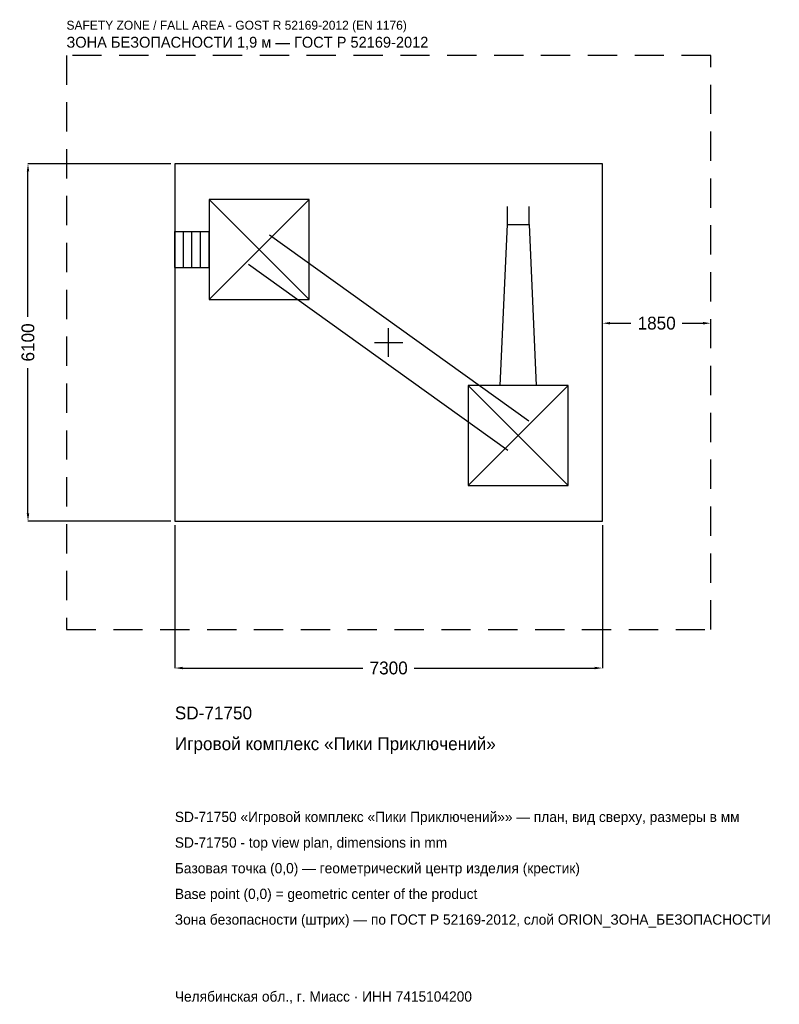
# Model space of a CAD drawing. Header units: metres. Extents: x -6299 to 6669, y -11296 to 5509.
import ezdxf

# ---------------------------------------------------------------- set-up
doc = ezdxf.new("R2010")
doc.units = ezdxf.units.M
doc.linetypes.add('DASHED', pattern=[800, 500, -300])
for name, color, linetype in [('ORION_ДАННЫЕ', 3, 'Continuous'), ('ORION_ЗОНА_БЕЗОПАСНОСТИ', 1, 'Continuous'), ('ORION_КОНТУР', 7, 'Continuous'), ('ORION_РАЗМЕРЫ', 8, 'Continuous')]:
    doc.layers.add(name, color=color, linetype=linetype)
doc.dimstyles.new('ORION', dxfattribs={"dimtxt": 219, "dimasz": 131.4, "dimexe": 1.25, "dimexo": 65.7, "dimtad": 1, "dimdec": 0, "dimcen": 2.5, "dimazin": 3, "dimtfac": 1, "dimtmove": 0, "dimatfit": 3, "dimarcsym": 0})

# ---------------------------------------------------------------- blocks, each defined once
blk = doc.blocks.new('_CLOSEDFILLED')
at = {"color": 0, "linetype": 'BYBLOCK'}
blk.add_solid([(-1, 0.16), (0, 0), (-1, -0.16)], dxfattribs=at)
blk = doc.blocks.new('*D1')
for p, q in [((-3650, -3115.7), (-3650, -5557)), ((3650, -3115.7), (3650, -5557)), ((-3518.6, -5557), (-438, -5557)), ((438, -5557), (3518.6, -5557))]:
    blk.add_line(p, q)
at = {"layer": 'Defpoints'}
for p in [(-3650, -3050), (3650, -3050), (-3650, -5557)]:
    blk.add_point(p, dxfattribs=at)
at = {"layer": 'ORION_РАЗМЕРЫ', "xscale": 131.4, "yscale": 131.4, "rotation": 180}
blk.add_blockref('_CLOSEDFILLED', (-3650, -5557), dxfattribs=at)
at = {"layer": 'ORION_РАЗМЕРЫ', "xscale": 131.4, "yscale": 131.4}
blk.add_blockref('_CLOSEDFILLED', (3650, -5557), dxfattribs=at)
at = {"layer": 'ORION_РАЗМЕРЫ', "insert": (0, -5557), "char_height": 219, "attachment_point": 5}
blk.add_mtext('7300', dxfattribs=at)
blk = doc.blocks.new('*D2')
for p, q in [((-3715.7, 3050), (-6157, 3050)), ((-6157, 438), (-6157, 2918.6)), ((-6157, -2918.6), (-6157, -438)), ((-3715.7, -3050), (-6157, -3050))]:
    blk.add_line(p, q)
at = {"layer": 'Defpoints'}
for p in [(-3650, 3050), (-6157, -3050), (-3650, -3050)]:
    blk.add_point(p, dxfattribs=at)
at = {"layer": 'ORION_РАЗМЕРЫ', "xscale": 131.4, "yscale": 131.4}
for p, rotation in [((-6157, 3050), 90), ((-6157, -3050), 270)]:
    blk.add_blockref('_CLOSEDFILLED', p, dxfattribs=dict(at, rotation=rotation))
at = {"layer": 'ORION_РАЗМЕРЫ', "insert": (-6157, 0), "char_height": 219, "attachment_point": 5, "rotation": 90}
blk.add_mtext('6100', dxfattribs=at)
blk = doc.blocks.new('*D3')
for p, q in [((3650, 65.7), (3650, 328.5)), ((3781.4, 328.5), (4137, 328.5)), ((5013, 328.5), (5368.6, 328.5)), ((5500, 65.7), (5500, 328.5))]:
    blk.add_line(p, q)
at = {"layer": 'Defpoints'}
for p in [(3650, 328.5), (3650, 0), (5500, 0)]:
    blk.add_point(p, dxfattribs=at)
at = {"layer": 'ORION_РАЗМЕРЫ', "xscale": 131.4, "yscale": 131.4, "rotation": 180}
blk.add_blockref('_CLOSEDFILLED', (3650, 328.5), dxfattribs=at)
at = {"layer": 'ORION_РАЗМЕРЫ', "xscale": 131.4, "yscale": 131.4}
blk.add_blockref('_CLOSEDFILLED', (5500, 328.5), dxfattribs=at)
at = {"layer": 'ORION_РАЗМЕРЫ', "insert": (4575, 328.5), "char_height": 219, "attachment_point": 5}
blk.add_mtext('1850', dxfattribs=at)
blk = doc.blocks.new('ОРИОН SD-71750 Игровой комплекс Пики Приключений')
at = {"layer": 'ORION_ЗОНА_БЕЗОПАСНОСТИ', "linetype": 'DASHED'}
blk.add_lwpolyline([(-5500, -4900), (5500, -4900), (5500, 4900), (-5500, 4900)], close=True, dxfattribs=at)
at = {"layer": 'ORION_КОНТУР'}
for p, q in [((-3066, 732), (-1358, 2440)), ((-3066, 2440), (-1358, 732)), ((2027.5, 2013), (2027.5, 2320.4)), ((2396.5, 2013), (2396.5, 2320.4)), ((-3650, 1893.4), (-3066, 1893.4)), ((-3650, 1278.6), (-3650, 1893.4)), ((-3504, 1278.6), (-3504, 1893.4)), ((-3358, 1278.6), (-3358, 1893.4)), ((-3212, 1278.6), (-3212, 1893.4)), ((-3066, 1278.6), (-3066, 1893.4)), ((-2032.9, 1835.9), (2391.1, -1336.1)), ((-3650, 1278.6), (-3066, 1278.6)), ((-2391.1, 1336.1), (2032.9, -1835.9)), ((1358, -2440), (3066, -732)), ((1358, -732), (3066, -2440))]:
    blk.add_line(p, q, dxfattribs=at)
for points in [[(-3650, -3050), (3650, -3050), (3650, 3050), (-3650, 3050)], [(-3066, 732), (-1358, 732), (-1358, 2440), (-3066, 2440)], [(1358, -2440), (3066, -2440), (3066, -732), (1358, -732)]]:
    blk.add_lwpolyline(points, close=True, dxfattribs=at)
blk.add_lwpolyline([(1904.6, -732), (2027.5, 2013), (2396.5, 2013), (2519.4, -732)], dxfattribs=at)
at = {"layer": 'ORION_РАЗМЕРЫ'}
for p, q in [((0, -244), (0, 244)), ((-244, 0), (244, 0))]:
    blk.add_line(p, q, dxfattribs=at)
at = {"layer": 'ORION_ДАННЫЕ'}
for tag, p in [('АРТИКУЛ', (-3650, -6433)), ('НАИМЕНОВАНИЕ', (-3650, -6958.6))]:
    blk.add_attdef(tag, p, '', height=219, dxfattribs=at)
at = {"layer": 'ORION_ДАННЫЕ', "flags": 1}
for tag, p in [('ПРОИЗВОДИТЕЛЬ', (-3650, -7484.2)), ('ТЕЛЕФОН', (-3650, -8009.8)), ('САЙТ', (-3650, -9061)), ('АДРЕС', (-3650, -9586.6)), ('РЕКВИЗИТЫ', (-3650, -10112.2)), ('ГАБАРИТЫ', (-3650, -10637.8)), ('ЗОНА_БЕЗОПАСНОСТИ', (-3650, -11163.4))]:
    blk.add_attdef(tag, p, '', height=219, dxfattribs=at)
at = {"layer": 'ORION_ЗОНА_БЕЗОПАСНОСТИ', "color": 1}
for s, height, p in [('SAFETY ZONE / FALL AREA - GOST R 52169-2012 (EN 1176)', 153.3, (-5500, 5338)), ('ЗОНА БЕЗОПАСНОСТИ 1,9 м — ГОСТ Р 52169-2012', 186.15, (-5500, 5031.4))]:
    blk.add_text(s, height=height, dxfattribs=at).set_placement(p)
at = {"layer": 'ORION_РАЗМЕРЫ'}
dim = blk.add_linear_dim(base=(-6157, -3050), p1=(-3650, -3050), p2=(-3650, 3050), angle=90, dimstyle='ORION', dxfattribs=at)
dim.commit()
dim.dimension.update_dxf_attribs({"geometry": '*D2', "text_midpoint": (-6157, 0)})
for base, p1, p2, picture, middle in [((3650, 328.5), (3650, 0), (5500, 0), '*D3', (4575, 328.5)), ((-3650, -5557), (-3650, -3050), (3650, -3050), '*D1', (0, -5557))]:
    dim = blk.add_linear_dim(base=base, p1=p1, p2=p2, dimstyle='ORION', dxfattribs=at)
    dim.commit()
    dim.dimension.update_dxf_attribs({"geometry": picture, "text_midpoint": middle})

msp = doc.modelspace()

# ---------------------------------------------------------------- block references
msp.add_blockref('ОРИОН SD-71750 Игровой комплекс Пики Приключений', (0, 0)).add_auto_attribs({'АРТИКУЛ': 'SD-71750', 'НАИМЕНОВАНИЕ': 'Игровой комплекс «Пики Приключений»'})

# ---------------------------------------------------------------- texts
at = {"layer": 'ORION_ДАННЫЕ', "color": 3}
for s, p in [('SD-71750 «Игровой комплекс «Пики Приключений»» — план, вид сверху, размеры в мм', (-3650, -8185)), ('SD-71750 - top view plan, dimensions in mm', (-3650, -8623)), ('Челябинская обл., г. Миасс · ИНН 7415104200', (-3650, -11251))]:
    msp.add_text(s, height=175.2, dxfattribs=at).set_placement(p)
at = {"layer": 'ORION_ДАННЫЕ', "color": 7}
for s, p in [('Базовая точка (0,0) — геометрический центр изделия (крестик)', (-3650, -9061)), ('Base point (0,0) = geometric center of the product', (-3650, -9499))]:
    msp.add_text(s, height=175.2, dxfattribs=at).set_placement(p)
at = {"layer": 'ORION_ДАННЫЕ', "color": 1}
msp.add_text('Зона безопасности (штрих) — по ГОСТ Р 52169-2012, слой ORION_ЗОНА_БЕЗОПАСНОСТИ', height=175.2, dxfattribs=at).set_placement((-3650, -9937))

doc.saveas('drawing.dxf')
